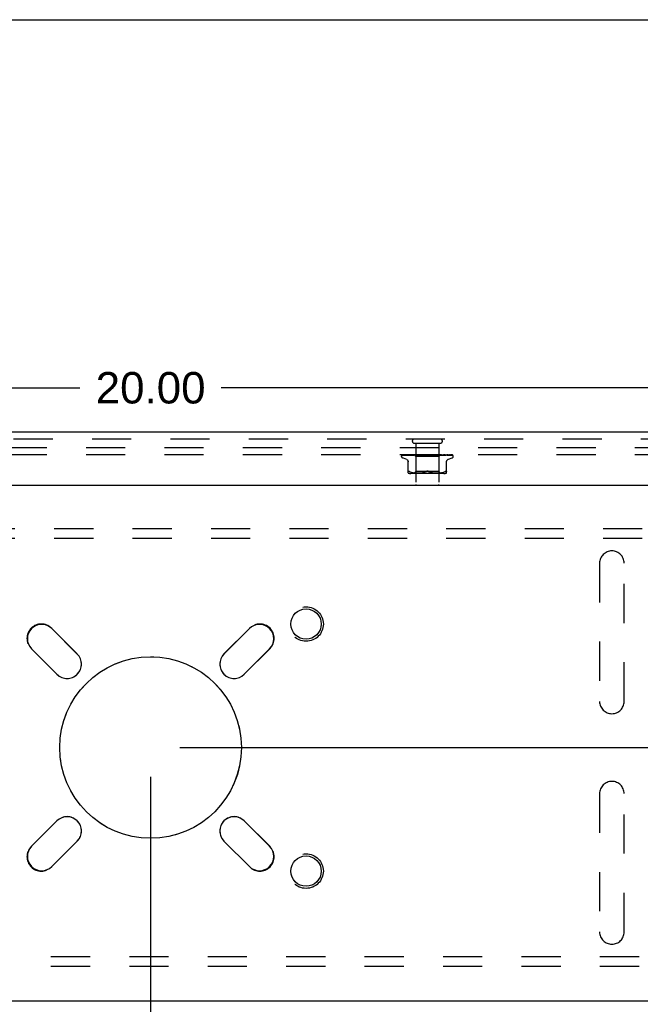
# Model space of a CAD drawing. Header units: inches. Extents: x 0 to 77.3, y 0 to 50.
# Tile 44 of 51: x 63.8 to 70.5, y 39.3 to 50. Entities that reach past the tile are written whole.
import ezdxf

# ---------------------------------------------------------------- set-up
doc = ezdxf.new("R2010")
doc.units = ezdxf.units.IN
doc.header["$LTSCALE"] = 4.25
doc.header["$MEASUREMENT"] = 0
doc.linetypes.add('HIDDEN', pattern=[0.2, 0.1, -0.1])
doc.layers.get('0').update_dxf_attribs({"linetype": 'CONTINUOUS'})
for name, color, linetype in [('DEFAULT_2', 8, 'HIDDEN'), ('DIMENSIONS', 7, 'CONTINUOUS'), ('FRONT_COVER', 7, 'CONTINUOUS')]:
    doc.layers.add(name, color=color, linetype=linetype)
doc.styles.get("Standard").update_dxf_attribs({"font": 'arial.ttf'})
doc.dimstyles.new('DIMSTYLE_1', dxfattribs={"dimtxt": 0.340909, "dimasz": 0.454545, "dimexe": 0.09, "dimexo": 0.07, "dimgap": 0.0375, "dimtad": 0, "dimtih": 1, "dimtoh": 1, "dimzin": 4, "dimdsep": 46, "dimtxsty": 'Standard', "dimblk": '_FILLED', "dimblk1": '_FILLED', "dimblk2": '_FILLED', "dimcen": 0.09, "dimadec": 3, "dimazin": 1, "dimtfac": 1, "dimtdec": 3, "dimtofl": 0, "dimtmove": 0, "dimatfit": 3, "dimldrblk": '_FILLED', "dimfxl": 0, "dimtolj": 1, "dimtzin": 4, "dimarcsym": 0})

# ---------------------------------------------------------------- blocks, each defined once
blk = doc.blocks.new('_FILLED')
at = {"color": 0, "linetype": 'ByBlock'}
blk.add_solid([(0, 0), (-1, 0.2), (-1, -0.2)], dxfattribs=at)
blk = doc.blocks.new('*D1')
at = {"layer": 'DIMENSIONS', "color": 2, "linetype": 'Continuous'}
for p, q in [((55.238, 45.53), (55.238, 46.416)), ((75.238, 45.53), (75.238, 46.416)), ((55.238, 46.007), (64.472, 46.007)), ((75.238, 46.007), (66.004, 46.007))]:
    blk.add_line(p, q, dxfattribs=at)
at = {"layer": 'DIMENSIONS', "color": 2, "linetype": 'Continuous', "xscale": 0.4545454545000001, "yscale": 0.4545454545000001, "zscale": 0.4545454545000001, "rotation": 180}
blk.add_blockref('_FILLED', (55.238, 46.007), dxfattribs=at)
at = {"layer": 'DIMENSIONS', "color": 2, "linetype": 'Continuous', "xscale": 0.4545454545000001, "yscale": 0.4545454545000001, "zscale": 0.4545454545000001}
blk.add_blockref('_FILLED', (75.238, 46.007), dxfattribs=at)
at = {"layer": 'DIMENSIONS', "color": 2, "linetype": 'Continuous', "insert": (65.238, 46.178), "char_height": 0.3409, "width": 1.19128, "attachment_point": 2, "line_spacing_factor": 0.9}
blk.add_mtext('20.00', dxfattribs=at)
blk = doc.blocks.new('*D10')
at = {"layer": 'DIMENSIONS', "color": 2, "linetype": 'Continuous'}
for p, q in [((65.556, 42.105), (76.493, 42.105)), ((76.084, 42.105), (76.084, 41.071)), ((76.084, 39.355), (76.084, 40.389)), ((75.421, 39.355), (76.493, 39.355))]:
    blk.add_line(p, q, dxfattribs=at)
at = {"layer": 'DIMENSIONS', "color": 2, "linetype": 'Continuous', "xscale": 0.4545454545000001, "yscale": 0.4545454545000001, "zscale": 0.4545454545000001}
for p, rotation in [((76.084, 42.105), 90), ((76.084, 39.355), 270)]:
    blk.add_blockref('_FILLED', p, dxfattribs=dict(at, rotation=rotation))
at = {"layer": 'DIMENSIONS', "color": 2, "linetype": 'Continuous', "insert": (76.084, 40.9), "char_height": 0.3409, "width": 0.92641, "attachment_point": 2, "line_spacing_factor": 0.9}
blk.add_mtext('2.75', dxfattribs=at)
blk = doc.blocks.new('*D11')
at = {"layer": 'DIMENSIONS', "color": 2, "linetype": 'Continuous'}
for p, q in [((75.481, 45.355), (76.493, 45.355)), ((76.084, 45.355), (76.084, 44.071)), ((76.084, 42.105), (76.084, 43.389)), ((65.556, 42.105), (76.493, 42.105))]:
    blk.add_line(p, q, dxfattribs=at)
at = {"layer": 'DIMENSIONS', "color": 2, "linetype": 'Continuous', "xscale": 0.4545454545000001, "yscale": 0.4545454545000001, "zscale": 0.4545454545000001}
for p, rotation in [((76.084, 45.355), 90), ((76.084, 42.105), 270)]:
    blk.add_blockref('_FILLED', p, dxfattribs=dict(at, rotation=rotation))
at = {"layer": 'DIMENSIONS', "color": 2, "linetype": 'Continuous', "insert": (76.084, 43.9), "char_height": 0.3409, "width": 0.92641, "attachment_point": 2, "line_spacing_factor": 0.9}
blk.add_mtext('3.25', dxfattribs=at)
blk = doc.blocks.new('*D12')
at = {"layer": 'DIMENSIONS', "color": 2, "linetype": 'Continuous'}
for p, q in [((65.238, 41.787), (65.238, 37.333)), ((75.238, 39.18), (75.238, 37.333)), ((65.238, 37.742), (69.472, 37.742)), ((75.238, 37.742), (71.004, 37.742))]:
    blk.add_line(p, q, dxfattribs=at)
at = {"layer": 'DIMENSIONS', "color": 2, "linetype": 'Continuous', "xscale": 0.4545454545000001, "yscale": 0.4545454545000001, "zscale": 0.4545454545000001, "rotation": 180}
blk.add_blockref('_FILLED', (65.238, 37.742), dxfattribs=at)
at = {"layer": 'DIMENSIONS', "color": 2, "linetype": 'Continuous', "xscale": 0.4545454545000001, "yscale": 0.4545454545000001, "zscale": 0.4545454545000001}
blk.add_blockref('_FILLED', (75.238, 37.742), dxfattribs=at)
at = {"layer": 'DIMENSIONS', "color": 2, "linetype": 'Continuous', "insert": (70.238, 37.912), "char_height": 0.3409, "width": 1.19128, "attachment_point": 2, "line_spacing_factor": 0.9}
blk.add_mtext('10.00', dxfattribs=at)

msp = doc.modelspace()

# ---------------------------------------------------------------- linework, layer by layer
at = {"color": 7, "linetype": 'Continuous'}
msp.add_line((0, 50), (77.272727, 50), dxfattribs=at)
at = {"color": 3, "linetype": 'Continuous'}
for p, q in [((64.166531, 43.395379), (64.442302, 43.119607)), ((66.033293, 43.119607), (66.309064, 43.395379)), ((64.223099, 42.900404), (63.947328, 43.176176)), ((66.528267, 43.176176), (66.252496, 42.900404)), ((63.947328, 41.033642), (64.223099, 41.309414)), ((66.252496, 41.309414), (66.528267, 41.033642)), ((64.442302, 41.090211), (64.166531, 40.814439)), ((66.309064, 40.814439), (66.033293, 41.090211)), ((75.162798, 39.354909), (55.312798, 39.354909))]:
    msp.add_line(p, q, dxfattribs=at)
for centre, radius in [((66.922798, 43.444909), 0.165), ((65.237798, 42.104909), 0.98425), ((66.922798, 40.764909), 0.165)]:
    msp.add_circle(centre, radius, dxfattribs=at)
for centre, start, end in [((64.056929, 43.285777), 45, 225), ((66.418666, 43.285777), 315, 135), ((64.332701, 43.010006), 225, 45), ((66.142894, 43.010006), 135, 315), ((64.332701, 41.199812), 315, 135), ((66.142894, 41.199812), 45, 225), ((64.056929, 40.924041), 135, 315), ((66.418666, 40.924041), 225, 45)]:
    msp.add_arc(centre, 0.155, start, end, dxfattribs=at)
at = {"layer": 'DEFAULT_2', "color": 8, "linetype": 'HIDDEN'}
for p, q in [((75.162798, 45.354909), (55.312798, 45.354909)), ((75.162798, 45.279909), (55.312798, 45.279909)), ((57.392798, 44.479909), (73.082798, 44.479909)), ((57.392798, 44.375909), (73.082798, 44.375909)), ((70.104798, 44.104909), (70.104798, 42.604909)), ((70.370798, 42.604909), (70.370798, 44.104909)), ((64.163349, 43.399268), (64.442656, 43.119961)), ((66.032939, 43.119961), (66.312246, 43.399268)), ((64.222746, 42.900051), (63.943439, 43.179358)), ((66.532156, 43.179358), (66.252849, 42.900051)), ((70.104798, 41.604909), (70.104798, 40.104909)), ((70.370798, 40.104909), (70.370798, 41.604909)), ((63.943439, 41.03046), (64.222746, 41.309767)), ((66.252849, 41.309767), (66.532156, 41.03046)), ((64.442656, 41.089857), (64.163349, 40.81055)), ((66.312246, 40.81055), (66.032939, 41.089857)), ((73.082798, 39.833909), (57.392798, 39.833909)), ((73.082798, 39.729909), (57.392798, 39.729909))]:
    msp.add_line(p, q, dxfattribs=at)
for centre, radius in [((66.922798, 43.444909), 0.1875), ((65.237798, 42.104909), 0.985), ((66.922798, 40.764909), 0.1875)]:
    msp.add_circle(centre, radius, dxfattribs=at)
for centre, radius, start, end in [((70.237798, 44.104909), 0.133, 0, 180), ((64.053394, 43.289313), 0.1555, 45, 225), ((66.422201, 43.289313), 0.1555, 315, 135), ((64.332701, 43.010006), 0.1555, 225, 45), ((66.142894, 43.010006), 0.1555, 135, 315), ((70.237798, 42.604909), 0.133, 180, 360), ((70.237798, 41.604909), 0.133, 0, 180), ((64.332701, 41.199812), 0.1555, 315, 135), ((66.142894, 41.199812), 0.1555, 45, 225), ((64.053394, 40.920505), 0.1555, 135, 315), ((66.422201, 40.920505), 0.1555, 225, 45), ((70.237798, 40.104909), 0.133, 180, 360)]:
    msp.add_arc(centre, radius, start, end, dxfattribs=at)
at = {"layer": 'FRONT_COVER', "color": 3, "linetype": 'Continuous'}
for p, q in [((75.227798, 45.524909), (55.247798, 45.524909)), ((55.117798, 44.949909), (75.357798, 44.949909))]:
    msp.add_line(p, q, dxfattribs=at)
at = {"layer": 'FRONT_COVER', "color": 8, "linetype": 'HIDDEN'}
for p, q in [((75.227798, 45.449909), (55.247798, 45.449909)), ((68.095798, 45.406909), (68.379798, 45.406909)), ((68.113798, 45.406909), (68.113798, 44.959909)), ((68.361798, 45.406909), (68.361798, 44.959909)), ((67.956547, 45.263412), (67.956547, 45.264242)), ((67.966166, 45.277266), (67.98873, 45.277597)), ((67.966765, 45.277266), (68.012707, 45.277941)), ((68.009806, 45.232358), (67.967514, 45.247751)), ((67.96759, 45.279909), (68.242138, 45.279909)), ((67.977167, 45.277266), (68.021232, 45.277941)), ((67.994109, 45.277266), (68.035745, 45.277941)), ((67.996996, 45.277266), (68.016833, 45.277597)), ((68.012324, 45.277941), (68.077032, 45.278868)), ((68.016833, 45.277597), (68.076383, 45.278575)), ((68.021232, 45.277941), (68.082967, 45.278868)), ((68.021553, 45.277261), (68.021647, 45.277267)), ((68.021643, 45.277266), (68.039767, 45.277597)), ((68.025539, 45.277266), (68.061197, 45.277941)), ((68.029464, 45.083401), (68.029464, 45.212623)), ((68.039767, 45.277597), (68.094011, 45.278575)), ((68.057002, 45.277267), (68.088152, 45.277941)), ((68.057137, 45.277276), (68.057007, 45.277267)), ((68.061197, 45.277941), (68.095295, 45.278576)), ((68.061769, 45.277267), (68.0912, 45.277942)), ((68.076383, 45.278575), (68.110426, 45.279123)), ((68.082788, 45.279909), (68.076496, 45.279297)), ((68.076913, 45.278868), (68.094958, 45.279123)), ((68.077032, 45.278868), (68.095009, 45.279123)), ((68.082616, 45.278868), (68.100228, 45.279123)), ((68.0912, 45.277942), (68.11937, 45.278576)), ((68.093546, 45.279909), (68.112548, 45.260908)), ((68.094011, 45.278575), (68.124901, 45.279123)), ((68.09501, 45.279122), (68.094934, 45.279146)), ((68.094958, 45.279122), (68.094985, 45.279146)), ((68.095295, 45.278576), (68.125237, 45.279123)), ((68.098919, 45.277268), (68.165956, 45.279124)), ((68.099174, 45.277284), (68.098923, 45.277268)), ((68.107159, 45.278052), (68.09918, 45.277285)), ((68.100228, 45.279122), (68.100046, 45.279146)), ((68.100075, 45.279122), (68.100198, 45.279146)), ((68.104388, 45.277268), (68.126528, 45.277943)), ((68.116166, 45.278899), (68.107159, 45.278052)), ((68.110427, 45.279122), (68.110137, 45.279146)), ((68.110178, 45.279122), (68.110384, 45.279146)), ((68.112548, 45.260908), (68.112548, 45.097885)), ((68.363048, 45.260908), (68.112548, 45.260908)), ((68.127257, 45.279909), (68.116166, 45.278899)), ((68.11898, 45.279909), (68.124842, 45.279146)), ((68.11937, 45.278576), (68.144131, 45.279123)), ((68.125238, 45.279122), (68.124842, 45.279146)), ((68.124901, 45.279122), (68.125175, 45.279146)), ((68.130293, 45.279909), (68.125175, 45.279146)), ((68.126528, 45.277943), (68.147753, 45.278578)), ((68.136608, 45.279909), (68.14363, 45.279146)), ((68.144131, 45.279123), (68.14363, 45.279146)), ((68.143717, 45.279124), (68.144036, 45.279146)), ((68.150439, 45.279909), (68.144036, 45.279146)), ((68.146169, 45.277288), (68.145904, 45.277271)), ((68.145909, 45.277271), (68.190843, 45.279127)), ((68.147753, 45.278578), (68.166434, 45.279124)), ((68.151901, 45.277273), (68.165946, 45.277947)), ((68.157892, 45.279909), (68.165821, 45.279146)), ((68.159985, 45.278527), (68.165751, 45.279037)), ((68.165751, 45.279037), (68.1687, 45.279297)), ((68.166062, 45.279128), (68.165821, 45.279146)), ((68.165946, 45.277947), (68.179455, 45.278582)), ((68.165957, 45.279124), (68.166286, 45.279146)), ((68.166434, 45.279125), (68.166062, 45.279128)), ((68.173742, 45.279909), (68.166286, 45.279146)), ((68.1687, 45.279297), (68.172901, 45.279665)), ((68.172901, 45.279665), (68.17571, 45.279909)), ((68.179455, 45.278582), (68.191381, 45.279128)), ((68.182065, 45.279909), (68.190613, 45.279146)), ((68.190843, 45.279127), (68.191121, 45.279146)), ((68.19936, 45.279909), (68.191121, 45.279146)), ((68.19643, 45.27729), (68.226367, 45.279909)), ((68.2029, 45.277315), (68.208299, 45.277983)), ((68.208252, 45.279909), (68.217111, 45.279146)), ((68.208299, 45.277983), (68.213586, 45.278615)), ((68.213586, 45.278615), (68.218328, 45.27916)), ((68.235507, 45.279909), (68.244356, 45.279146)), ((68.241326, 45.279909), (68.241702, 45.279715)), ((68.243127, 45.279126), (68.243007, 45.279235)), ((68.243098, 45.279147), (68.243136, 45.279117)), ((68.243211, 45.279049), (68.243127, 45.279126)), ((68.243259, 45.279007), (68.243211, 45.279049)), ((68.243373, 45.278908), (68.243313, 45.27896)), ((68.244077, 45.27837), (68.244092, 45.278359)), ((68.253788, 45.279909), (68.244893, 45.279146)), ((68.247993, 45.279909), (68.507834, 45.279909)), ((68.262845, 45.279909), (68.271365, 45.279146)), ((68.270982, 45.279135), (68.27935, 45.278589)), ((68.271561, 45.279131), (68.271365, 45.279146)), ((68.271561, 45.279131), (68.304783, 45.277275)), ((68.28063, 45.279909), (68.271887, 45.279146)), ((68.304584, 45.27729), (68.274724, 45.279909)), ((68.27935, 45.278589), (68.288797, 45.277954)), ((68.288797, 45.277954), (68.29858, 45.277281)), ((68.289277, 45.279909), (68.29716, 45.279146)), ((68.296968, 45.279125), (68.297649, 45.279146)), ((68.296968, 45.279126), (68.312342, 45.278579)), ((68.297475, 45.279125), (68.29716, 45.279146)), ((68.297476, 45.279125), (68.353716, 45.277269)), ((68.305925, 45.279909), (68.297649, 45.279146)), ((68.304793, 45.277275), (68.304593, 45.277289)), ((68.312342, 45.278579), (68.329788, 45.277944)), ((68.313849, 45.279909), (68.32081, 45.279146)), ((68.320692, 45.279123), (68.321247, 45.279146)), ((68.320692, 45.279124), (68.342512, 45.278577)), ((68.321139, 45.279123), (68.32081, 45.279146)), ((68.321139, 45.279124), (68.344207, 45.278576)), ((68.328757, 45.279909), (68.321247, 45.279146)), ((68.331375, 45.279302), (68.324507, 45.279909)), ((68.329788, 45.277944), (68.347964, 45.27727)), ((68.340446, 45.278484), (68.331375, 45.279302)), ((68.335672, 45.279909), (68.341459, 45.279146)), ((68.353437, 45.277287), (68.340446, 45.278484)), ((68.341382, 45.279123), (68.34183, 45.279146)), ((68.341382, 45.279123), (68.368858, 45.278576)), ((68.341758, 45.279123), (68.341459, 45.279146)), ((68.341759, 45.279123), (68.370291, 45.278576)), ((68.348302, 45.279909), (68.34183, 45.279146)), ((68.342512, 45.278577), (68.367322, 45.277942)), ((68.353725, 45.277269), (68.353442, 45.277286)), ((68.353958, 45.279909), (68.356221, 45.279526)), ((68.356221, 45.279526), (68.358362, 45.279146)), ((68.35831, 45.279122), (68.358652, 45.279146)), ((68.35831, 45.279123), (68.408345, 45.278267)), ((68.358604, 45.279122), (68.358362, 45.279146)), ((68.358604, 45.279123), (68.39157, 45.278575)), ((68.381289, 45.279149), (68.363048, 45.260908)), ((68.363048, 45.260908), (68.363048, 45.097885)), ((68.367322, 45.277942), (68.393225, 45.277267)), ((68.368858, 45.278576), (68.400133, 45.277941)), ((68.370871, 45.279122), (68.371107, 45.279146)), ((68.370871, 45.279123), (68.407281, 45.278575)), ((68.371073, 45.279122), (68.370907, 45.279146)), ((68.377711, 45.2793), (68.371173, 45.279909)), ((68.386198, 45.27848), (68.377711, 45.2793)), ((68.378614, 45.279122), (68.378743, 45.279146)), ((68.378615, 45.279123), (68.39655, 45.278868)), ((68.378717, 45.279122), (68.378641, 45.279146)), ((68.38201, 45.279909), (68.381262, 45.279122)), ((68.381262, 45.279122), (68.381268, 45.279128)), ((68.381262, 45.279123), (68.419957, 45.278575)), ((68.381268, 45.279128), (68.381285, 45.279146)), ((68.387538, 45.278868), (68.40651, 45.278575)), ((68.398361, 45.277268), (68.398158, 45.277281)), ((68.400133, 45.277941), (68.432827, 45.277267)), ((68.407281, 45.278575), (68.42748, 45.278266)), ((68.408345, 45.278267), (68.465359, 45.277266)), ((68.419957, 45.278575), (68.487753, 45.277597)), ((68.42748, 45.278266), (68.491997, 45.277266)), ((68.437131, 45.277271), (68.430492, 45.278041)), ((68.437173, 45.277267), (68.43714, 45.27727)), ((68.43756, 45.278266), (68.459631, 45.277941)), ((68.446131, 45.083401), (68.446131, 45.212623)), ((68.459631, 45.277941), (68.504839, 45.277266)), ((68.46536, 45.277267), (68.46559, 45.277249)), ((68.465789, 45.232358), (68.508081, 45.247751)), ((68.468762, 45.277267), (68.468873, 45.277262)), ((68.468873, 45.277262), (68.469018, 45.277248)), ((68.514478, 45.275644), (68.514187, 45.275928)), ((68.514533, 45.275591), (68.514478, 45.275644)), ((68.519048, 45.263412), (68.519048, 45.264242)), ((68.041289, 45.100083), (68.03885, 45.101055)), ((68.041289, 45.100083), (68.044047, 45.09882)), ((68.05251, 45.095215), (68.044047, 45.09882)), ((68.05248, 45.095224), (68.061369, 45.092149)), ((68.41739, 45.077885), (68.058205, 45.077885)), ((68.061321, 45.092164), (68.070727, 45.08964)), ((68.070675, 45.089653), (68.080283, 45.087638)), ((68.080232, 45.087647), (68.089819, 45.086126)), ((68.089769, 45.086133), (68.099188, 45.085023)), ((68.112547, 45.097885), (68.092548, 45.077885)), ((68.099133, 45.085028), (68.108115, 45.084258)), ((68.108033, 45.084264), (68.116766, 45.083775)), ((68.363048, 45.097885), (68.112548, 45.097885)), ((68.116651, 45.08378), (68.125147, 45.083489)), ((68.125003, 45.083492), (68.133458, 45.083406)), ((68.133288, 45.083406), (68.141884, 45.083486)), ((68.141695, 45.083482), (68.150472, 45.083773)), ((68.150273, 45.083765), (68.159358, 45.084277)), ((68.159163, 45.084263), (68.168455, 45.085061)), ((68.168275, 45.085043), (68.177769, 45.086169)), ((68.177615, 45.086148), (68.18716, 45.087671)), ((68.18704, 45.087649), (68.19654, 45.089634)), ((68.196457, 45.089615), (68.205764, 45.09211)), ((68.205716, 45.092096), (68.214633, 45.095181)), ((68.214612, 45.095173), (68.223214, 45.09882)), ((68.260983, 45.095173), (68.252381, 45.09882)), ((68.269831, 45.09211), (68.279138, 45.089615)), ((68.279055, 45.089634), (68.288555, 45.087649)), ((68.288435, 45.087671), (68.29798, 45.086148)), ((68.297826, 45.086169), (68.30732, 45.085043)), ((68.30714, 45.085061), (68.316432, 45.084263)), ((68.316237, 45.084277), (68.325322, 45.083765)), ((68.325123, 45.083773), (68.3339, 45.083482)), ((68.333711, 45.083486), (68.342307, 45.083406)), ((68.342137, 45.083406), (68.350592, 45.083492)), ((68.350448, 45.083489), (68.358944, 45.08378)), ((68.358829, 45.083775), (68.367562, 45.084264)), ((68.363048, 45.097885), (68.383047, 45.077885)), ((68.36748, 45.084258), (68.376462, 45.085028)), ((68.376407, 45.085023), (68.385826, 45.086133)), ((68.385776, 45.086126), (68.395363, 45.087647)), ((68.395312, 45.087638), (68.40492, 45.089653)), ((68.404868, 45.08964), (68.414274, 45.092164)), ((68.414226, 45.092149), (68.423115, 45.095224)), ((68.423085, 45.095215), (68.431548, 45.09882))]:
    msp.add_line(p, q, dxfattribs=at)
for points in [[(67.96344, 45.276575), (67.963772, 45.276739), (67.964293, 45.276944), (67.964887, 45.277113), (67.965529, 45.277224), (67.96617, 45.277267)], [(67.973242, 45.279909), (67.971618, 45.279529), (67.969986, 45.279093), (67.968448, 45.278628), (67.966996, 45.278134), (67.96562, 45.277602), (67.964322, 45.277022), (67.963446, 45.276578)], [(67.963936, 45.276509), (67.963901, 45.276484), (67.963844, 45.276443), (67.963887, 45.276471), (67.964039, 45.276562), (67.964312, 45.276704), (67.964693, 45.276868), (67.965173, 45.27703), (67.965728, 45.277163), (67.966329, 45.277245), (67.966768, 45.277267)], [(67.970025, 45.279909), (67.969803, 45.279829), (67.969129, 45.279567), (67.968484, 45.279287), (67.967871, 45.278995), (67.967289, 45.278693), (67.966742, 45.278388), (67.96623, 45.278084), (67.965753, 45.277784), (67.965316, 45.277496), (67.96492, 45.277223), (67.964572, 45.276975), (67.963936, 45.276509)], [(67.967584, 45.279909), (67.966616, 45.279539), (67.965744, 45.279143), (67.965608, 45.279074)], [(67.97427, 45.277123), (67.974478, 45.27717), (67.974961, 45.277242), (67.975397, 45.277267)], [(67.988157, 45.279909), (67.98643, 45.279629), (67.984143, 45.27923), (67.98192, 45.278812), (67.979766, 45.278379), (67.977677, 45.277929), (67.975661, 45.277463), (67.974275, 45.277122)], [(67.975392, 45.277266), (68.041903, 45.278266), (68.062732, 45.278575)], [(67.97598, 45.277138), (67.97591, 45.277102), (67.975768, 45.27703), (67.97574, 45.277017), (67.975837, 45.277054), (67.976071, 45.277125), (67.976433, 45.277202), (67.976905, 45.277256), (67.977167, 45.277267)], [(67.976476, 45.277409), (67.976148, 45.277229), (67.97598, 45.277138)], [(67.981733, 45.279909), (67.981479, 45.27982), (67.9808, 45.279564), (67.980146, 45.279292), (67.97952, 45.27901), (67.978923, 45.278723), (67.978356, 45.278436), (67.977823, 45.278154), (67.977326, 45.277883), (67.976476, 45.277409)], [(67.993651, 45.277227), (67.99386, 45.277254), (67.994114, 45.277267)], [(68.011975, 45.279909), (68.010033, 45.279663), (68.007099, 45.279272), (68.004186, 45.278864), (68.001303, 45.278442), (67.99845, 45.278006), (67.995632, 45.277555), (67.993658, 45.277227)], [(67.996623, 45.277259), (67.996546, 45.277232), (67.996488, 45.277213), (67.996557, 45.277228), (67.996762, 45.277255), (67.996994, 45.277267)], [(67.99792, 45.277843), (67.997434, 45.277612), (67.997032, 45.277428), (67.99673, 45.277301), (67.996623, 45.277259)], [(68.002622, 45.279909), (68.002106, 45.279725), (68.001294, 45.279408), (68.000521, 45.279077), (67.999789, 45.278744), (67.999107, 45.27842), (67.99792, 45.277843)], [(68.010273, 45.232188), (68.012191, 45.231411), (68.015451, 45.229701), (68.018487, 45.227579), (68.021249, 45.225067), (68.023683, 45.22221), (68.025729, 45.219056), (68.027353, 45.215669), (68.028527, 45.212114), (68.029231, 45.208451), (68.029464, 45.20478)], [(68.043896, 45.279909), (68.041733, 45.279677), (68.038235, 45.279289), (68.034714, 45.278885), (68.031179, 45.278466), (68.027634, 45.278033), (68.024081, 45.277587), (68.021562, 45.277262)], [(68.025766, 45.277329), (68.025615, 45.27729), (68.025488, 45.277266), (68.025514, 45.277266), (68.025537, 45.277267)], [(68.031936, 45.279909), (68.031289, 45.27967), (68.030412, 45.279316), (68.029585, 45.278957), (68.02882, 45.27861), (68.028105, 45.278282), (68.027441, 45.277982), (68.02684, 45.277722), (68.026311, 45.277511), (68.025894, 45.277367), (68.025766, 45.277329)], [(68.035745, 45.277941), (68.093935, 45.278868), (68.110177, 45.279123)], [(68.076496, 45.279297), (68.072484, 45.278894), (68.068417, 45.278477), (68.064296, 45.278046), (68.057146, 45.277277)], [(68.065152, 45.278409), (68.064467, 45.278106), (68.063822, 45.277837), (68.063224, 45.277612), (68.062701, 45.277443), (68.062273, 45.277335), (68.061958, 45.277283), (68.061766, 45.277268)], [(68.068612, 45.279909), (68.068156, 45.279734), (68.067367, 45.279407), (68.066602, 45.279069), (68.065152, 45.278409)], [(68.088152, 45.277941), (68.131604, 45.278868), (68.143717, 45.279123)], [(68.093619, 45.279909), (68.093898, 45.279717), (68.094211, 45.279526), (68.094556, 45.279335), (68.094934, 45.279146)], [(68.093921, 45.279909), (68.094235, 45.279636), (68.094495, 45.27942), (68.094704, 45.27926), (68.094856, 45.27916), (68.09495, 45.279123), (68.094958, 45.279122)], [(68.094555, 45.279909), (68.094762, 45.279636), (68.094912, 45.27942), (68.095004, 45.27926), (68.095039, 45.27916), (68.095016, 45.279123), (68.09501, 45.279122)], [(68.095359, 45.279909), (68.095215, 45.279717), (68.095104, 45.279526), (68.095028, 45.279335), (68.094985, 45.279146)], [(68.09709, 45.279909), (68.097783, 45.279717), (68.098506, 45.279526), (68.099261, 45.279335), (68.100046, 45.279146)], [(68.098486, 45.279909), (68.098896, 45.279636), (68.099258, 45.27942), (68.099575, 45.27926), (68.09984, 45.27916), (68.100047, 45.279123), (68.100075, 45.279122)], [(68.102246, 45.279909), (68.101684, 45.279717), (68.101155, 45.279526), (68.10066, 45.279335), (68.100198, 45.279146)], [(68.100367, 45.279909), (68.100459, 45.279636), (68.100492, 45.27942), (68.100466, 45.27926), (68.100382, 45.27916), (68.100228, 45.279122)], [(68.109747, 45.279209), (68.108266, 45.278501), (68.107536, 45.278169), (68.106817, 45.27787), (68.106135, 45.277623), (68.105505, 45.277439), (68.104956, 45.277326), (68.104507, 45.277275), (68.104379, 45.277269)], [(68.105647, 45.279909), (68.106728, 45.279717), (68.107837, 45.279526), (68.108973, 45.279335), (68.110137, 45.279146)], [(68.108087, 45.279909), (68.108578, 45.279636), (68.109028, 45.27942), (68.109441, 45.27926), (68.109809, 45.27916), (68.110122, 45.279123), (68.110178, 45.279122)], [(68.111306, 45.279909), (68.110497, 45.279559), (68.109747, 45.279209)], [(68.114033, 45.279909), (68.113073, 45.279717), (68.112145, 45.279526), (68.111249, 45.279335), (68.110384, 45.279146)], [(68.111146, 45.279909), (68.11112, 45.279636), (68.111036, 45.27942), (68.110891, 45.27926), (68.110691, 45.27916), (68.110427, 45.279122)], [(68.122376, 45.279909), (68.12293, 45.279636), (68.123452, 45.27942), (68.123947, 45.27926), (68.124405, 45.27916), (68.124812, 45.279123), (68.124901, 45.279122)], [(68.126502, 45.279909), (68.126359, 45.279636), (68.12616, 45.27942), (68.125903, 45.27926), (68.125594, 45.27916), (68.125238, 45.279122)], [(68.140836, 45.279909), (68.141437, 45.279634), (68.142013, 45.279418), (68.142566, 45.27926), (68.143089, 45.279162), (68.143579, 45.279124), (68.143717, 45.279124)], [(68.145881, 45.279909), (68.145626, 45.279636), (68.14532, 45.27942), (68.144959, 45.27926), (68.144553, 45.27916), (68.144131, 45.279123)], [(68.146197, 45.27729), (68.158687, 45.278411), (68.159985, 45.278527)], [(68.158443, 45.279909), (68.158266, 45.279824), (68.15766, 45.279517), (68.157067, 45.2792), (68.15647, 45.278876), (68.155857, 45.278553), (68.155218, 45.278236), (68.154547, 45.277938), (68.153859, 45.277677), (68.153155, 45.277467), (68.152483, 45.277332), (68.151883, 45.277273)], [(68.162801, 45.279909), (68.16342, 45.279636), (68.164028, 45.27942), (68.164631, 45.27926), (68.165214, 45.27916), (68.165764, 45.279123), (68.165957, 45.279124)], [(68.168582, 45.279909), (68.168253, 45.279655), (68.167886, 45.279449), (68.167478, 45.279291), (68.167034, 45.279184), (68.166564, 45.27913), (68.166434, 45.279125)], [(68.187476, 45.279909), (68.188094, 45.279636), (68.188713, 45.27942), (68.189338, 45.27926), (68.189954, 45.27916), (68.190547, 45.279123), (68.190843, 45.279127)], [(68.191381, 45.279128), (68.191203, 45.279123), (68.190613, 45.279146)], [(68.193784, 45.279909), (68.193337, 45.279636), (68.192853, 45.27942), (68.192327, 45.27926), (68.191773, 45.27916), (68.191381, 45.279128)], [(68.208224, 45.279909), (68.208067, 45.279814), (68.207683, 45.279568), (68.207317, 45.279321), (68.206943, 45.279065), (68.20655, 45.278801), (68.20613, 45.278533), (68.205664, 45.27826), (68.205139, 45.277991), (68.204557, 45.277741), (68.203914, 45.277525), (68.203246, 45.277368), (68.202814, 45.277306)], [(68.21397, 45.279909), (68.214565, 45.279636), (68.215172, 45.27942), (68.215796, 45.27926), (68.216423, 45.27916), (68.217036, 45.279123), (68.217643, 45.279146)], [(68.218328, 45.27916), (68.217724, 45.279123), (68.217111, 45.279146)], [(68.220577, 45.279909), (68.220057, 45.279636), (68.219509, 45.27942), (68.218928, 45.27926), (68.218328, 45.27916)], [(68.241702, 45.279715), (68.241876, 45.279636), (68.242449, 45.27942), (68.24305, 45.27926), (68.243664, 45.27916), (68.244277, 45.279123), (68.244893, 45.279146)], [(68.241702, 45.279715), (68.242113, 45.279514), (68.24256, 45.279282), (68.242986, 45.279046), (68.243393, 45.278807), (68.243782, 45.278564), (68.244077, 45.27837)], [(68.243007, 45.279235), (68.24295, 45.279286), (68.242866, 45.27936), (68.242755, 45.279455), (68.242608, 45.279573), (68.242438, 45.279702), (68.242259, 45.279829), (68.242138, 45.279909)], [(68.243136, 45.279117), (68.243353, 45.278927), (68.243537, 45.278772), (68.243776, 45.278584), (68.244077, 45.27837)], [(68.243599, 45.278721), (68.243516, 45.278788), (68.243441, 45.27885)], [(68.244092, 45.278359), (68.244016, 45.278411), (68.243896, 45.278495), (68.243788, 45.278575), (68.243689, 45.27865)], [(68.244092, 45.278359), (68.244421, 45.278152), (68.24483, 45.277931), (68.245297, 45.27772), (68.245817, 45.277536), (68.246388, 45.277391), (68.246984, 45.277299), (68.247576, 45.277266), (68.248163, 45.27729)], [(68.247993, 45.279909), (68.247418, 45.279636), (68.246825, 45.27942), (68.24621, 45.27926), (68.245587, 45.27916), (68.244971, 45.279123), (68.244356, 45.279146)], [(68.268554, 45.279909), (68.26904, 45.279636), (68.269558, 45.27942), (68.270114, 45.27926), (68.270694, 45.27916), (68.270982, 45.279134)], [(68.270982, 45.279134), (68.271283, 45.279123), (68.271887, 45.279146)], [(68.27504, 45.279909), (68.274431, 45.279636), (68.273816, 45.27942), (68.273188, 45.27926), (68.272564, 45.27916), (68.271958, 45.279123), (68.271561, 45.279131)], [(68.293237, 45.279482), (68.292728, 45.27977), (68.29247, 45.279909)], [(68.29862, 45.277279), (68.298473, 45.27729), (68.297837, 45.277378), (68.297171, 45.277537), (68.296508, 45.277757), (68.295882, 45.278016), (68.295294, 45.2783), (68.294747, 45.278595), (68.294231, 45.278892), (68.293237, 45.279482)], [(68.29467, 45.279909), (68.295074, 45.279636), (68.295519, 45.27942), (68.29601, 45.27926), (68.296534, 45.27916), (68.296968, 45.279125)], [(68.300741, 45.279909), (68.30012, 45.279636), (68.299504, 45.27942), (68.298887, 45.27926), (68.298285, 45.27916), (68.297711, 45.279123), (68.297475, 45.279125)], [(68.31873, 45.279909), (68.319038, 45.279636), (68.319393, 45.27942), (68.319802, 45.27926), (68.320252, 45.27916), (68.320692, 45.279123)], [(68.324168, 45.279909), (68.323557, 45.279636), (68.322962, 45.27942), (68.322378, 45.27926), (68.321819, 45.27916), (68.321298, 45.279123), (68.321139, 45.279123)], [(68.339866, 45.279909), (68.340066, 45.279636), (68.340319, 45.27942), (68.34063, 45.27926), (68.340989, 45.27916), (68.341382, 45.279123)], [(68.343832, 45.278608), (68.34248, 45.279288), (68.341812, 45.279615), (68.341169, 45.279909)], [(68.344472, 45.279909), (68.343894, 45.279636), (68.343342, 45.27942), (68.342813, 45.27926), (68.342317, 45.27916), (68.341867, 45.279123), (68.341758, 45.279123)], [(68.347976, 45.27727), (68.347866, 45.277275), (68.347315, 45.277337), (68.346668, 45.277474), (68.345962, 45.277689), (68.345247, 45.277961), (68.34453, 45.278274), (68.343832, 45.278608)], [(68.344207, 45.278576), (68.384789, 45.277598), (68.398365, 45.277267)], [(68.357312, 45.279909), (68.357397, 45.279636), (68.357539, 45.27942), (68.357741, 45.27926), (68.357997, 45.27916), (68.35831, 45.279122)], [(68.360921, 45.279909), (68.360396, 45.279636), (68.359908, 45.27942), (68.359451, 45.27926), (68.359037, 45.27916), (68.358675, 45.279123), (68.358604, 45.279122)], [(68.363852, 45.279909), (68.361304, 45.279526), (68.359991, 45.279335), (68.358652, 45.279146)], [(68.368045, 45.279909), (68.368809, 45.279717), (68.369541, 45.279526), (68.37024, 45.279335), (68.370907, 45.279146)], [(68.370291, 45.278576), (68.420422, 45.277597), (68.437177, 45.277267)], [(68.370439, 45.279909), (68.370406, 45.279636), (68.370432, 45.27942), (68.370518, 45.27926), (68.37066, 45.27916), (68.370871, 45.279122)], [(68.37292, 45.279909), (68.372468, 45.279636), (68.37206, 45.27942), (68.371693, 45.27926), (68.371375, 45.27916), (68.371114, 45.279123), (68.371073, 45.279122)], [(68.374847, 45.279909), (68.373956, 45.279717), (68.373036, 45.279526), (68.372086, 45.279335), (68.371107, 45.279146)], [(68.377425, 45.279909), (68.377779, 45.279717), (68.3781, 45.279526), (68.378388, 45.279335), (68.378641, 45.279146)], [(68.378772, 45.279909), (68.378622, 45.279636), (68.37853, 45.27942), (68.378497, 45.27926), (68.378522, 45.27916), (68.378614, 45.279122)], [(68.380036, 45.279909), (68.379672, 45.279636), (68.37936, 45.27942), (68.379096, 45.27926), (68.378886, 45.27916), (68.378735, 45.279123), (68.378717, 45.279122)], [(68.380888, 45.279909), (68.3804, 45.279717), (68.37988, 45.279526), (68.379327, 45.279335), (68.378743, 45.279146)], [(68.381758, 45.279909), (68.38169, 45.279717), (68.381589, 45.279526), (68.381454, 45.279335), (68.381285, 45.279146)], [(68.39815, 45.277281), (68.394976, 45.277605), (68.386198, 45.27848)], [(68.389706, 45.278388), (68.388116, 45.279124), (68.387295, 45.279494), (68.386449, 45.279848), (68.386295, 45.279909)], [(68.393227, 45.277268), (68.392904, 45.277295), (68.392439, 45.277378), (68.391859, 45.277534), (68.391194, 45.277763), (68.390467, 45.278054), (68.389706, 45.278388)], [(68.39157, 45.278575), (68.449438, 45.277597), (68.468767, 45.277266)], [(68.396314, 45.278868), (68.483721, 45.277597), (68.506031, 45.277266)], [(68.40651, 45.278575), (68.468875, 45.277597), (68.489655, 45.277266)], [(68.430492, 45.278041), (68.426642, 45.278473), (68.422825, 45.27889), (68.419041, 45.279294), (68.413043, 45.279909)], [(68.428324, 45.279025), (68.427527, 45.279372), (68.426695, 45.27971), (68.426163, 45.279909)], [(68.432829, 45.277267), (68.432827, 45.277267), (68.432739, 45.277276), (68.432512, 45.277317), (68.432151, 45.277412), (68.431675, 45.277571), (68.431106, 45.27779), (68.430478, 45.278055), (68.429798, 45.278358), (68.428324, 45.279025)], [(68.446131, 45.20478), (68.446364, 45.208451), (68.447068, 45.212114), (68.448242, 45.215669), (68.449866, 45.219056), (68.451912, 45.22221), (68.454346, 45.225067), (68.457108, 45.227579), (68.460145, 45.229701), (68.463404, 45.231411), (68.465322, 45.232188)], [(68.469009, 45.277248), (68.466753, 45.277574), (68.463556, 45.278022), (68.460344, 45.278457), (68.457122, 45.278876), (68.453893, 45.279282), (68.450663, 45.279671), (68.448608, 45.279909)], [(68.465563, 45.277255), (68.465525, 45.277265), (68.465327, 45.277326), (68.465001, 45.277447), (68.464558, 45.277631), (68.464022, 45.277871), (68.463423, 45.278149), (68.46276, 45.27846), (68.462031, 45.278797), (68.461245, 45.279148), (68.460399, 45.279501), (68.459507, 45.27984), (68.45931, 45.279909)], [(68.492725, 45.277191), (68.491043, 45.277522), (68.488623, 45.277978), (68.486147, 45.278419), (68.483622, 45.278845), (68.481048, 45.279256), (68.47843, 45.27965), (68.4766, 45.279909)], [(68.488517, 45.278158), (68.487926, 45.278455), (68.487296, 45.278763), (68.48663, 45.279071), (68.485929, 45.279375), (68.4852, 45.279666), (68.484526, 45.279909)], [(68.487753, 45.277597), (68.510406, 45.277266), (68.510798, 45.277245), (68.511182, 45.277201), (68.511557, 45.277135), (68.51192, 45.277047), (68.512272, 45.27694), (68.512608, 45.276816), (68.512929, 45.276676), (68.513232, 45.276524), (68.513519, 45.27636), (68.513783, 45.276191), (68.514024, 45.276019), (68.514227, 45.27586), (68.514377, 45.275733), (68.514479, 45.275641), (68.514526, 45.275598), (68.514531, 45.275592)], [(68.490458, 45.277171), (68.490503, 45.277159), (68.490566, 45.27714), (68.490495, 45.277168), (68.490284, 45.277262), (68.489958, 45.27742), (68.489545, 45.277629), (68.488517, 45.278158)], [(68.489656, 45.277267), (68.490003, 45.277247), (68.490317, 45.277202), (68.490458, 45.277171)], [(68.491992, 45.277267), (68.492454, 45.277235), (68.492726, 45.277192)], [(68.507741, 45.276975), (68.506637, 45.277339), (68.505011, 45.277832), (68.503301, 45.278303), (68.501513, 45.278753), (68.499644, 45.279184), (68.497692, 45.279594), (68.496043, 45.279909)], [(68.505696, 45.277565), (68.505217, 45.277854), (68.504693, 45.278158), (68.504127, 45.278472), (68.503521, 45.278788), (68.50288, 45.279101), (68.502201, 45.279405), (68.501491, 45.279693), (68.500898, 45.279909)], [(68.504838, 45.277267), (68.505249, 45.277246), (68.505792, 45.277172), (68.506255, 45.277063), (68.50661, 45.276945), (68.506828, 45.276855), (68.506884, 45.276828)], [(68.506884, 45.276828), (68.506918, 45.276811), (68.506884, 45.276831), (68.506734, 45.27692), (68.506471, 45.277083), (68.505696, 45.277565)], [(68.506027, 45.277267), (68.506606, 45.27723), (68.507185, 45.277132), (68.507676, 45.276997), (68.507733, 45.276978)], [(68.514705, 45.275464), (68.513861, 45.276289), (68.512734, 45.277156), (68.511585, 45.27786), (68.510404, 45.278456), (68.509171, 45.278981), (68.50786, 45.279453), (68.506339, 45.279909)], [(68.514187, 45.275928), (68.514066, 45.276045), (68.513927, 45.276175), (68.513775, 45.276315), (68.513611, 45.276464), (68.513434, 45.276619), (68.513246, 45.27678), (68.513046, 45.276947), (68.512834, 45.277118), (68.512611, 45.277291), (68.512377, 45.277467), (68.512133, 45.277645), (68.511878, 45.277824), (68.511614, 45.278003), (68.51134, 45.278181), (68.511056, 45.278359), (68.510762, 45.278535), (68.510458, 45.278709), (68.510145, 45.278881), (68.509822, 45.27905), (68.509489, 45.279215), (68.509148, 45.279375), (68.508799, 45.27953), (68.508441, 45.27968), (68.508075, 45.279822), (68.507837, 45.279909)], [(68.032062, 45.102127), (68.030991, 45.10173), (68.030178, 45.101055), (68.029651, 45.100083), (68.029464, 45.09882)], [(68.032062, 45.102127), (68.033372, 45.102261), (68.034926, 45.102127), (68.036744, 45.10173), (68.03885, 45.101055)], [(68.223214, 45.09882), (68.224471, 45.099399), (68.225795, 45.099942), (68.227191, 45.100453), (68.228645, 45.100917), (68.230143, 45.10132), (68.231674, 45.101659), (68.233229, 45.101923), (68.234783, 45.102113), (68.236304, 45.102224), (68.237798, 45.102258)], [(68.237798, 45.102258), (68.235411, 45.102171), (68.232972, 45.101886), (68.230496, 45.101402), (68.22802, 45.100726), (68.225587, 45.099866), (68.223214, 45.09882)], [(68.237798, 45.102258), (68.239706, 45.1022), (68.241628, 45.102024), (68.243564, 45.101725), (68.245475, 45.101316), (68.24733, 45.100801), (68.249111, 45.100203), (68.250793, 45.099545), (68.252381, 45.09882)], [(68.252381, 45.09882), (68.250005, 45.099867), (68.24757, 45.100728), (68.245094, 45.101403), (68.242618, 45.101887), (68.240181, 45.102171), (68.237798, 45.102258)], [(68.252381, 45.09882), (68.260962, 45.095181), (68.269879, 45.092096)], [(68.438851, 45.10173), (68.436746, 45.101055), (68.434306, 45.100083), (68.431548, 45.09882)], [(68.438851, 45.10173), (68.440669, 45.102127), (68.442223, 45.102261), (68.443533, 45.102127), (68.444604, 45.10173), (68.445417, 45.101055)], [(68.446131, 45.09882), (68.445944, 45.100083), (68.445417, 45.101055)]]:
    msp.add_lwpolyline(points, dxfattribs=at)
for centre, radius, start, end in [((68.095798, 45.428409), 0.0215, 89.9999999, 270.0000007), ((68.379798, 45.428409), 0.0215, 269.9999993, 90.0000001), ((67.973214, 45.264242), 0.016667, 117.1487694, 180), ((67.973214, 45.263412), 0.016667, 180, 250), ((68.502381, 45.263412), 0.016667, 290, 360), ((68.502381, 45.264242), 0.016667, 0, 42.2353406), ((68.058205, 45.155463), 0.077578, 247.9239348, 270), ((68.41739, 45.155463), 0.077578, 270, 292.0760652), ((68.123798, 44.959909), 0.01, 180, 270.0000027), ((68.351798, 44.959909), 0.01, 269.9999973, 360)]:
    msp.add_arc(centre, radius, start, end, dxfattribs=at)

# ---------------------------------------------------------------- dimensions: what is measured, and where the dimension line sits
at = {"layer": 'DIMENSIONS', "color": 2, "linetype": 'Continuous'}
dim = msp.add_linear_dim(base=(75.237798, 46.007293), p1=(55.237798, 45.460091), p2=(75.237798, 45.460091), dimstyle='DIMSTYLE_1', dxfattribs=at)
dim.commit()
dim.dimension.update_dxf_attribs({"geometry": '*D1', "text_midpoint": (65.233272, 46.005391), "dimtype": 160})
for base, p1, p2, angle, picture, middle in [((76.084104, 42.104909), (75.410979, 45.354909), (65.485979, 42.104909), 270, '*D11', (76.08493, 43.728008)), ((76.084104, 42.104909), (75.350979, 39.354909), (65.485979, 42.104909), 90, '*D10', (76.081127, 40.728009)), ((65.237798, 37.741812), (75.237798, 39.249727), (65.237798, 41.856727), 180, '*D12', (70.252283, 37.739912))]:
    dim = msp.add_linear_dim(base=base, p1=p1, p2=p2, angle=angle, dimstyle='DIMSTYLE_1', dxfattribs=at)
    dim.commit()
    dim.dimension.update_dxf_attribs({"geometry": picture, "text_midpoint": middle, "dimtype": 160})

doc.saveas('drawing.dxf')
